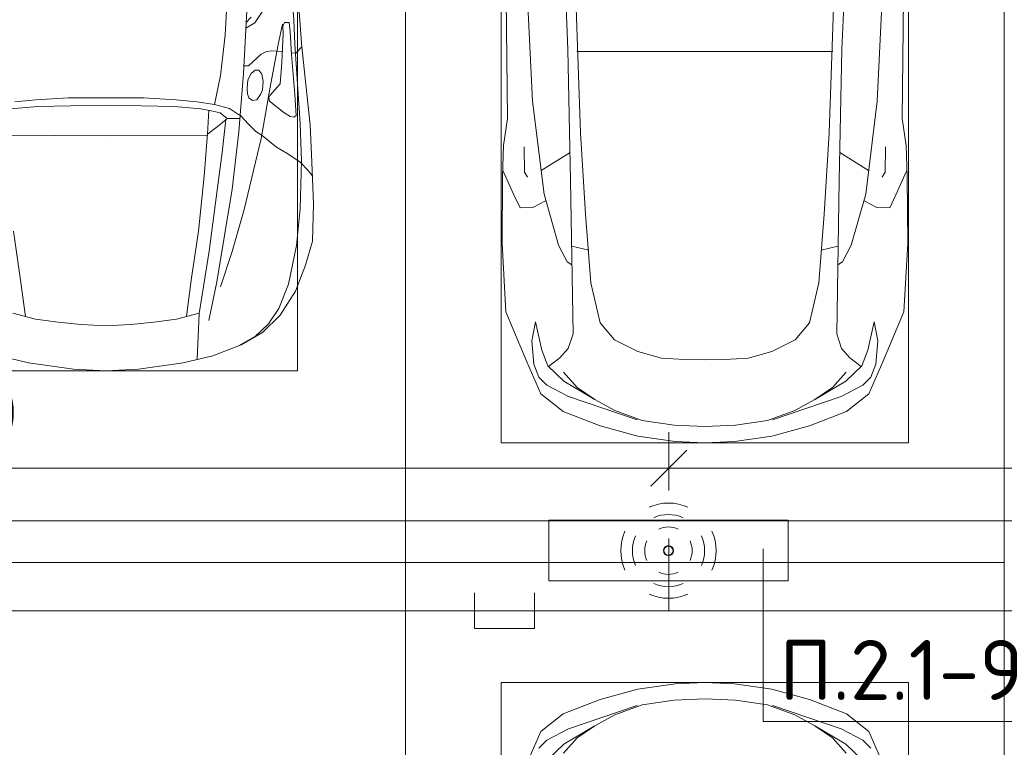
# Model space of a CAD drawing. Header units: millimetres. Extents: x -32229 to 170644, y -13689 to 125138.
# Tile 65 of 208: x 28325 to 32435, y 63580 to 66615. Entities that reach past the tile are written whole.
import ezdxf

# ---------------------------------------------------------------- set-up
doc = ezdxf.new("R2010")
doc.units = ezdxf.units.MM
for name, color, linetype, lineweight in [('A-ANNO-DIMS', 7, 'Continuous', 9), ('A-ANNO-DIMS-200', 7, 'Continuous', 9), ('A-ANNO-NOTE', 7, 'Continuous', 18), ('A-DETL-GENF', 7, 'Continuous', 18), ('A-DETL-THIN', 7, 'Continuous', 9), ('A-FLOR', 7, 'Continuous', 18), ('C-PRKG', 7, 'Continuous', 18), ('G-ANNO-TEXT', 7, 'Continuous', 9)]:
    doc.layers.add(name, color=color, linetype=linetype, lineweight=lineweight)
doc.layers.add('A-DETL', color=7, linetype='Continuous', lineweight=9, true_color=0x00a600)
doc.styles.add('GOST Common_6', font='GOST_Common.ttf', dxfattribs={"width": 0.9, "height": 250})
doc.styles.add('ISOCPEUR', font='isocpeur.ttf', dxfattribs={"height": 250})
doc.dimstyles.new('ГОСТ_2_5_мм2', dxfattribs={"dimscale": 304.8, "dimtxt": 251.428749, "dimasz": 0.492126, "dimexe": 0.492126, "dimexo": 0.656168, "dimgap": 0.098425, "dimtad": 1, "dimdec": 0, "dimdsep": 46, "dimtxsty": 'GOST Common_6', "dimblk1": 'OBLIQUE', "dimblk2": 'OBLIQUE', "dimsah": 1, "dimcen": 0.09, "dimazin": 2, "dimtfac": 1, "dimtdec": 4, "dimtix": 1, "dimtmove": 0, "dimatfit": 3, "dimfxl": 1, "dimtvp": 1, "dimtolj": 1, "dimtzin": 0, "dimarcsym": 2})

# ---------------------------------------------------------------- blocks, each defined once
blk = doc.blocks.new('АР_Машиноместо - 5300x2500_С-V13--01 ЭО')
at = {"layer": 'A-DETL-GENF', "color": 253, "lineweight": 13, "true_color": 0xaaaaaa}
for p, q in [((426.5, -3446.8), (417.5, -2723)), ((2073.5, -3446.8), (2082.5, -2723)), ((501.4, -2789.7), (530.9, -3374.8)), ((704.9, -2775.5), (731.2, -3507.6)), ((1795.1, -2775.5), (1768.8, -3507.6)), ((1998.6, -2789.7), (1969.1, -3374.8)), ((665.6, -2864.6), (678.7, -3159.5)), ((1834.4, -2864.6), (1821.3, -3159.5)), ((678.7, -3159.5), (689.3, -3705.5)), ((1821.3, -3159.5), (1810.7, -3705.5)), ((530.9, -3374.8), (578.7, -3762.9)), ((1969.1, -3374.8), (1921.3, -3762.9)), ((409.5, -3560), (426.5, -3446.8)), ((2090.5, -3560), (2073.5, -3446.8)), ((731.2, -3507.6), (752.2, -3845.6)), ((1768.8, -3507.6), (1747.8, -3845.6)), ((405.6, -3688.5), (409.5, -3560)), ((495.5, -3566.1), (496.8, -3671.6)), ((2004.5, -3566.1), (2003.2, -3671.6)), ((2094.4, -3688.5), (2090.5, -3560)), ((687.1, -3588.8), (566.5, -3663.9)), ((1812.9, -3588.8), (1933.5, -3663.9)), ((403.4, -3968), (405.6, -3688.5)), ((408.2, -3667), (453.1, -3766.3)), ((496.8, -3671.6), (510.1, -3691.5)), ((2003.2, -3671.6), (1989.9, -3691.5)), ((2091.8, -3667), (2046.9, -3766.3)), ((2096.6, -3968), (2094.4, -3688.5)), ((689.3, -3705.5), (699.7, -4345.5)), ((1810.7, -3705.5), (1800.3, -4345.5)), ((453.1, -3766.3), (478.4, -3819.3)), ((578.7, -3762.9), (638.7, -3975.4)), ((1921.3, -3762.9), (1861.3, -3975.4)), ((2046.9, -3766.3), (2021.6, -3819.3)), ((478.4, -3819.3), (532.5, -3818.1)), ((532.5, -3818.1), (585.5, -3790.5)), ((1967.5, -3818.1), (1914.5, -3790.5)), ((2021.6, -3819.3), (1967.5, -3818.1)), ((752.2, -3845.6), (774.4, -4132.9)), ((1747.8, -3845.6), (1725.6, -4132.9)), ((419.6, -4254.2), (403.4, -3968)), ((638.7, -3975.4), (675.2, -4045.5)), ((1861.3, -3975.4), (1824.8, -4045.5)), ((2080.4, -4254.2), (2096.6, -3968)), ((675.2, -4045.5), (694.6, -4057.6)), ((1824.8, -4045.5), (1805.4, -4057.6)), ((774.4, -4132.9), (812.5, -4298.9)), ((1725.6, -4132.9), (1687.5, -4298.9)), ((507.1, -4462.6), (419.6, -4254.2)), ((1992.9, -4462.6), (2080.4, -4254.2)), ((543.7, -4295.1), (528.4, -4374.7)), ((569.5, -4413.1), (543.7, -4295.1)), ((812.5, -4298.9), (872.7, -4370.2)), ((1687.5, -4298.9), (1627.3, -4370.2)), ((1930.5, -4413.1), (1956.3, -4295.1)), ((1956.3, -4295.1), (1971.6, -4374.7)), ((699.7, -4345.5), (679.6, -4406.3)), ((1800.3, -4345.5), (1820.4, -4406.3)), ((528.4, -4374.7), (536.4, -4471.4)), ((872.7, -4370.2), (970.5, -4419.3)), ((1627.3, -4370.2), (1529.5, -4419.3)), ((1971.6, -4374.7), (1963.6, -4471.4)), ((594.6, -4479.3), (569.5, -4413.1)), ((679.6, -4406.3), (645, -4445.5)), ((970.5, -4419.3), (1069.6, -4447.3)), ((1529.5, -4419.3), (1430.4, -4447.3)), ((1820.4, -4406.3), (1855, -4445.5)), ((1905.4, -4479.3), (1930.5, -4413.1)), ((565.9, -4595.1), (507.1, -4462.6)), ((536.4, -4471.4), (557.5, -4525.7)), ((661.8, -4543.1), (594.6, -4479.3)), ((645, -4445.5), (597.3, -4481.4)), ((1069.6, -4447.3), (1167.1, -4453.2)), ((1167.1, -4453.2), (1250, -4453.9)), ((1332.9, -4453.2), (1250, -4453.9)), ((1430.4, -4447.3), (1332.9, -4453.2)), ((1838.2, -4543.1), (1905.4, -4479.3)), ((1855, -4445.5), (1902.7, -4481.4)), ((1934.1, -4595.1), (1992.9, -4462.6)), ((1963.6, -4471.4), (1942.5, -4525.7)), ((717.1, -4568.9), (659.6, -4505.3)), ((1782.9, -4568.9), (1840.4, -4505.3)), ((557.5, -4525.7), (590.7, -4560.1)), ((590.7, -4560.1), (680.7, -4606.5)), ((788.5, -4617.7), (661.8, -4543.1)), ((1711.5, -4617.7), (1838.2, -4543.1)), ((1909.3, -4560.1), (1819.3, -4606.5)), ((1942.5, -4525.7), (1909.3, -4560.1)), ((659.1, -4669.9), (565.9, -4595.1)), ((791.3, -4619.7), (717.1, -4568.9)), ((1708.7, -4619.7), (1782.9, -4568.9)), ((1840.9, -4669.9), (1934.1, -4595.1)), ((680.7, -4606.5), (967, -4703.6)), ((873.9, -4665.1), (791.3, -4619.7)), ((1819.3, -4606.5), (1533, -4703.6)), ((1626.1, -4665.1), (1708.7, -4619.7)), ((812.7, -4729.4), (659.1, -4669.9)), ((988.2, -4706.7), (873.9, -4665.1)), ((1511.8, -4706.7), (1626.1, -4665.1)), ((1687.3, -4729.4), (1840.9, -4669.9)), ((1122.2, -4726.4), (988.2, -4706.7)), ((1250, -4731.7), (1122.2, -4726.4)), ((1250, -4731.7), (1377.8, -4726.4)), ((1377.8, -4726.4), (1511.8, -4706.7)), ((970.2, -4771.8), (812.7, -4729.4)), ((1529.8, -4771.8), (1687.3, -4729.4)), ((1126.4, -4794.1), (970.2, -4771.8)), ((1250, -4800), (1126.4, -4794.1)), ((1250, -4800), (1373.6, -4794.1)), ((1373.6, -4794.1), (1529.8, -4771.8))]:
    blk.add_line(p, q, dxfattribs=at)
at = {"layer": 'A-DETL-GENF', "color": 254, "lineweight": 13, "true_color": 0xd4d4d4}
for p, q in [((715.1, -3168.3), (1250, -3167.3)), ((1784.9, -3168.3), (1250, -3167.3)), ((694.6, -3980.4), (765.1, -3996.8)), ((1805.4, -3980.4), (1734.9, -3996.8))]:
    blk.add_line(p, q, dxfattribs=at)
at = {"layer": 'C-PRKG', "color": 253, "lineweight": 13, "true_color": 0xaaaaaa}
for p, q in [((0, 0), (0, -5300)), ((2500, 0), (2500, -5300)), ((400, -500), (400, -4800)), ((2100, -500), (2100, -4800)), ((400, -4800), (2100, -4800)), ((2500, -5300), (0, -5300))]:
    blk.add_line(p, q, dxfattribs=at)
blk = doc.blocks.new('АР_Машиноместо - 4900x2400_М__5300х2500_-V41--01 ЭО')
at = {"layer": 'A-DETL-GENF', "color": 254, "lineweight": 13, "true_color": 0xd4d4d4}
for p, q in [((1762.2, -2818.3), (1747.2, -3099)), ((2033.7, -3036.3), (2026.1, -2913.7)), ((1904.8, -2997.9), (1871, -3048.1)), ((2038, -3136.6), (2033.7, -3036.3)), ((1871, -3048.1), (1833.3, -3069.7)), ((1987.5, -3053.2), (1967.3, -3145.9)), ((1747.2, -3099), (1728.3, -3268.5)), ((1967.3, -3145.9), (1936, -3316.2)), ((2060.5, -3468.5), (2038, -3136.6)), ((1728.3, -3268.5), (1702.9, -3388.2)), ((1936, -3316.2), (1897.7, -3530.2)), ((957.1, -3368.9), (870, -3377.1)), ((1093.5, -3360.7), (957.1, -3368.9)), ((1250, -3360.7), (1093.5, -3360.7)), ((1250, -3360.7), (1406.5, -3360.7)), ((1406.5, -3360.7), (1542.9, -3368.9)), ((1542.9, -3368.9), (1630, -3377.1)), ((1630, -3377.1), (1702.9, -3388.2)), ((1702.9, -3388.2), (1765.4, -3405.8)), ((1765.4, -3405.8), (1811.5, -3435.5)), ((1750.9, -3450.8), (1734.5, -3589.1)), ((2065.8, -3623.7), (2060.5, -3468.5)), ((1804.3, -3502.8), (1776.8, -3741.5)), ((1897.7, -3530.2), (1826.4, -3827.1)), ((1734.5, -3589.1), (1714.3, -3746.6)), ((2061.4, -3823.4), (2065.8, -3623.7)), ((1714.3, -3746.6), (1680.6, -4000.8)), ((1776.8, -3741.5), (1713.1, -4128.3)), ((1826.4, -3827.1), (1777.3, -4001.8)), ((2045.3, -3976.8), (2061.4, -3823.4)), ((2011.4, -4138.1), (2045.3, -3976.8)), ((1680.6, -4000.8), (1651, -4182.8)), ((1777.3, -4001.8), (1728.3, -4149.8)), ((1713.1, -4128.3), (1678.9, -4289.8)), ((1972.2, -4239.8), (2011.4, -4138.1)), ((1651, -4182.8), (1638.8, -4260.3)), ((1928.5, -4303.1), (1972.2, -4239.8)), ((1875, -4354.8), (1928.5, -4303.1)), ((1803.7, -4395.8), (1875, -4354.8))]:
    blk.add_line(p, q, dxfattribs=at)
at = {"layer": 'A-DETL-GENF', "color": 253, "lineweight": 13, "true_color": 0xaaaaaa}
for p, q in [((1840.7, -2936), (1823.6, -3260.1)), ((2067.2, -3149.3), (2054, -2964.8)), ((1834.9, -3046.1), (1856.4, -3024.6)), ((1987.8, -3061.4), (1995.5, -3046.6)), ((1989.1, -3094.6), (1987.8, -3061.4)), ((1995.5, -3046.6), (2014.4, -3046.1)), ((2014.4, -3046.1), (2019.2, -3085)), ((1984.7, -3213.7), (1989.1, -3094.6)), ((2019.2, -3085), (2025.2, -3179.9)), ((2043.1, -3174.2), (2067.1, -3148.3)), ((2084.3, -3305.9), (2067.1, -3148.3)), ((1845.5, -3228.1), (1898.3, -3179.4)), ((1898.3, -3179.4), (1920.5, -3167.7)), ((1920.5, -3167.7), (1941.6, -3165.4)), ((1941.6, -3165.4), (1986.4, -3168)), ((2024.8, -3173.5), (2043.1, -3174.2)), ((2025.2, -3179.9), (2037.8, -3347.3)), ((1825.4, -3227.6), (1845.5, -3228.1)), ((1856.8, -3259.9), (1873.2, -3246.1)), ((1873.2, -3246.1), (1887.9, -3245.7)), ((1887.9, -3245.7), (1900.2, -3262.3)), ((1977.8, -3303.2), (1984.7, -3213.7)), ((1823.6, -3260.1), (1804.3, -3502.8)), ((1838.9, -3321.2), (1842.8, -3286.3)), ((1842.8, -3286.3), (1856.8, -3259.9)), ((1900.2, -3262.3), (1906.4, -3292.5)), ((1841.3, -3344.5), (1838.9, -3321.2)), ((1902.9, -3327.4), (1894.8, -3346.8)), ((1906.4, -3292.5), (1902.9, -3327.4)), ((1935.4, -3349.7), (1977.8, -3303.2)), ((2102.9, -3474.2), (2084.3, -3305.9)), ((1845.9, -3360.7), (1841.3, -3344.5)), ((1861.3, -3372.5), (1845.9, -3360.7)), ((1880, -3369.3), (1861.3, -3372.5)), ((1894.8, -3346.8), (1880, -3369.3)), ((1930.3, -3360.7), (1935.4, -3349.7)), ((1933.2, -3375.1), (1930.3, -3360.7)), ((2037.8, -3347.3), (2043.4, -3434.5)), ((965.3, -3397.8), (853.3, -3407.2)), ((1102.5, -3394.3), (965.3, -3397.8)), ((1250, -3391.3), (1102.5, -3394.3)), ((1250, -3391.3), (1397.5, -3394.3)), ((1397.5, -3394.3), (1534.7, -3397.8)), ((1534.7, -3397.8), (1646.7, -3407.2)), ((1646.7, -3407.2), (1688.9, -3414.8)), ((1992, -3422.8), (1933.2, -3375.1)), ((1674.4, -3512.1), (1679, -3413)), ((1688.9, -3414.8), (1727, -3424.2)), ((1755.7, -3447), (1726.8, -3472.4)), ((1727, -3424.2), (1755.7, -3447)), ((1755.7, -3447.2), (1808.7, -3447.2)), ((1809.8, -3433.7), (1845.3, -3470.4)), ((2018.5, -3439.1), (1992, -3422.8)), ((2033.8, -3441.1), (2018.5, -3439.1)), ((2043.4, -3434.5), (2033.8, -3441.1)), ((1726.8, -3472.4), (1674.4, -3512.1)), ((1845.3, -3470.4), (1875.1, -3501.2)), ((2109.8, -3630), (2102.9, -3474.2)), ((1250, -3520.1), (827.2, -3517.2)), ((1250, -3520.1), (1672.8, -3517.2)), ((1659.9, -3687.8), (1673.4, -3509.6)), ((1875.1, -3501.2), (1901.7, -3518.6)), ((1901.7, -3518.6), (1962.1, -3567)), ((1962.1, -3567), (2008.6, -3594.2)), ((2008.6, -3594.2), (2061.4, -3629.8)), ((2061.4, -3629.8), (2096.2, -3665.5)), ((2116, -3802.9), (2109.8, -3630)), ((1636.1, -3917.5), (1659.9, -3687.8)), ((2096.2, -3665.5), (2111.9, -3688.4)), ((2112.6, -3958.4), (2116, -3802.9)), ((893.6, -4121.6), (863.9, -3917.5)), ((1606.4, -4121.6), (1636.1, -3917.5)), ((2083.6, -4059.2), (2112.6, -3958.4)), ((2041.4, -4167), (2083.6, -4059.2)), ((914, -4272.5), (893.6, -4121.6)), ((1586, -4272.5), (1606.4, -4121.6)), ((1977.5, -4267.9), (2041.4, -4167)), ((955.5, -4283.9), (861, -4259.4)), ((1544.5, -4283.9), (1639, -4259.4)), ((1638.8, -4260.3), (1630.7, -4451.1)), ((1903.7, -4340.6), (1977.5, -4267.9)), ((1050.4, -4297.3), (955.5, -4283.9)), ((1146, -4306.7), (1050.4, -4297.3)), ((1250, -4312), (1146, -4306.7)), ((1250, -4312), (1354, -4306.7)), ((1354, -4306.7), (1449.6, -4297.3)), ((1449.6, -4297.3), (1544.5, -4283.9)), ((1814, -4391.6), (1903.7, -4340.6)), ((1695.6, -4436.7), (1814, -4391.6)), ((927, -4466.6), (804.4, -4436.7)), ((1573, -4466.6), (1695.6, -4436.7)), ((1114.6, -4493), (927, -4466.6)), ((1385.4, -4493), (1573, -4466.6)), ((1250, -4500), (1114.6, -4493)), ((1250, -4500), (1385.4, -4493))]:
    blk.add_line(p, q, dxfattribs=at)
at = {"layer": 'C-PRKG', "color": 253, "lineweight": 13, "true_color": 0xaaaaaa}
for p, q in [((2500, 0), (2500, -5300)), ((2050, -800), (2050, -4500)), ((450, -4500), (2050, -4500)), ((2500, -5300), (0, -5300))]:
    blk.add_line(p, q, dxfattribs=at)
blk = doc.blocks.new('АР_Машиноместо - 5300x2500_С-V11--01 ЭО')
at = {"layer": 'A-DETL-GENF', "color": 253, "lineweight": 13, "true_color": 0xaaaaaa}
for p, q in [((970.2, 4771.8), (812.7, 4729.4)), ((1126.4, 4794.1), (970.2, 4771.8)), ((1250, 4800), (1126.4, 4794.1)), ((1250, 4800), (1373.6, 4794.1)), ((1373.6, 4794.1), (1529.8, 4771.8)), ((1529.8, 4771.8), (1687.3, 4729.4)), ((812.7, 4729.4), (659.1, 4669.9)), ((1250, 4731.7), (1122.2, 4726.4)), ((1250, 4731.7), (1377.8, 4726.4)), ((1687.3, 4729.4), (1840.9, 4669.9)), ((680.7, 4606.5), (967, 4703.6)), ((988.2, 4706.7), (873.9, 4665.1)), ((1122.2, 4726.4), (988.2, 4706.7)), ((1377.8, 4726.4), (1511.8, 4706.7)), ((1511.8, 4706.7), (1626.1, 4665.1)), ((1819.3, 4606.5), (1533, 4703.6)), ((659.1, 4669.9), (565.9, 4595.1)), ((873.9, 4665.1), (791.3, 4619.7)), ((1626.1, 4665.1), (1708.7, 4619.7)), ((1840.9, 4669.9), (1934.1, 4595.1)), ((590.7, 4560.1), (680.7, 4606.5)), ((788.5, 4617.7), (661.8, 4543.1)), ((791.3, 4619.7), (717.1, 4568.9)), ((1708.7, 4619.7), (1782.9, 4568.9)), ((1711.5, 4617.7), (1838.2, 4543.1)), ((1909.3, 4560.1), (1819.3, 4606.5)), ((565.9, 4595.1), (507.1, 4462.6)), ((717.1, 4568.9), (659.6, 4505.3)), ((1782.9, 4568.9), (1840.4, 4505.3)), ((1934.1, 4595.1), (1992.9, 4462.6)), ((557.5, 4525.7), (590.7, 4560.1)), ((661.8, 4543.1), (594.6, 4479.3)), ((1838.2, 4543.1), (1905.4, 4479.3)), ((1942.5, 4525.7), (1909.3, 4560.1))]:
    blk.add_line(p, q, dxfattribs=at)
at = {"layer": 'C-PRKG', "color": 253, "lineweight": 13, "true_color": 0xaaaaaa}
for p, q in [((2500, 5300), (0, 5300)), ((0, 0), (0, 5300)), ((2500, 0), (2500, 5300)), ((400, 4800), (2100, 4800)), ((400, 500), (400, 4800)), ((2100, 500), (2100, 4800))]:
    blk.add_line(p, q, dxfattribs=at)
blk = doc.blocks.new('АР_Машиноместо - 4900x2400_М__5300х2500_-V43--01 ЭО')
at = {"layer": 'C-PRKG', "color": 253, "lineweight": 13, "true_color": 0xaaaaaa}
for p, q in [((2500, 5300), (0, 5300)), ((2500, 0), (2500, 5300))]:
    blk.add_line(p, q, dxfattribs=at)
blk = doc.blocks.new('Наметкина 10_РД_АР_П_rvt-1--01 ЭО')
at = {"layer": 'A-FLOR', "color": 253, "lineweight": 13, "true_color": 0xaaaaaa}
blk.add_line((34815.3, 64525), (27510.3, 64525), dxfattribs=at)
at = {"layer": 'C-PRKG', "color": 253, "lineweight": 13, "true_color": 0xaaaaaa}
for name, p in [('АР_Машиноместо - 4900x2400_М__5300х2500_-V41--01 ЭО', (27435.3, 69650)), ('АР_Машиноместо - 5300x2500_С-V13--01 ЭО', (29935.3, 69650)), ('АР_Машиноместо - 4900x2400_М__5300х2500_-V43--01 ЭО', (27435.3, 59050)), ('АР_Машиноместо - 5300x2500_С-V11--01 ЭО', (29935.3, 59050))]:
    blk.add_blockref(name, p, dxfattribs=at)
blk = doc.blocks.new('DIMBLOCK113--01 ЭО')
at = {"layer": 'A-ANNO-DIMS-200'}
for p, q in [((25035.1, 64653.5), (25035.1, 64893.8)), ((31034.9, 64651), (31034.9, 64893.8)), ((25035.1, 64743.8), (25110.1, 64818.8)), ((31034.9, 64743.8), (31109.9, 64818.8)), ((25035.1, 64743.8), (24960.1, 64668.8)), ((25035.1, 64743.8), (31034.9, 64743.8)), ((25035.1, 64743.8), (25035.1, 64653.5)), ((31034.9, 64743.8), (30959.9, 64668.8)), ((31034.9, 64743.8), (31034.9, 64651))]:
    blk.add_line(p, q, dxfattribs=at)
at = {"layer": 'A-ANNO-DIMS-200', "color": 0, "insert": (27719.6, 65100.5), "char_height": 250, "width": 756.843, "attachment_point": 1, "line_spacing_factor": 1.022761, "style": 'GOST Common_6'}
blk.add_mtext('6000', dxfattribs=at)
blk = doc.blocks.new('_Oblique')
at = {"color": 0, "linetype": 'ByBlock', "lineweight": -2}
blk.add_line((-0.5, -0.5), (0.5, 0.5), dxfattribs=at)
blk = doc.blocks.new('DIMBLOCK114--01 ЭО')
at = {"layer": 'A-ANNO-DIMS-200'}
for p, q in [((31034.9, 64651), (31034.9, 64893.8)), ((37035.2, 64650.7), (37035.2, 64893.8)), ((31034.9, 64743.8), (31109.9, 64818.8)), ((37035.2, 64743.8), (37110.2, 64818.8)), ((31034.9, 64743.8), (30959.9, 64668.8)), ((31034.9, 64743.8), (37035.2, 64743.8)), ((31034.9, 64743.8), (31034.9, 64651)), ((37035.2, 64743.8), (36960.2, 64668.8)), ((37035.2, 64743.8), (37035.2, 64650.7))]:
    blk.add_line(p, q, dxfattribs=at)
at = {"layer": 'A-ANNO-DIMS-200', "color": 0, "insert": (33719.7, 65100.5), "char_height": 250, "width": 756.843, "attachment_point": 1, "line_spacing_factor": 1.022761, "style": 'GOST Common_6'}
blk.add_mtext('6000', dxfattribs=at)

msp = doc.modelspace()

# ---------------------------------------------------------------- linework, layer by layer
at = {"layer": 'A-ANNO-NOTE', "color": 5, "lineweight": 9, "true_color": 0x0000ff}
for p, q in [((30533.4, 64526.6), (31533.4, 64526.6)), ((30533.4, 64273.9), (30533.4, 64526.6)), ((31533.4, 64526.6), (31533.4, 64273.9)), ((31533.4, 64273.9), (30533.4, 64273.9))]:
    msp.add_line(p, q, dxfattribs=at)
for centre in [(31032.5, 64400.1), (31033.4, 64401), (31033.4, 64399.2), (31034.3, 64400.1)]:
    msp.add_circle(centre, 20, dxfattribs=at)
for centre, radius, start, end in [((31033.4, 64399.2), 199.6, 66, 114), ((31033.4, 64399.2), 151.5, 66, 114), ((31033.4, 64399.2), 99.8, 66, 114), ((31034.3, 64400.1), 199.6, 156, 204), ((31034.3, 64400.1), 151.5, 156, 204), ((31032.5, 64400.1), 151.5, 336, 24), ((31032.5, 64400.1), 199.6, 336, 24), ((31034.3, 64400.1), 99.8, 156, 204), ((31032.5, 64400.1), 99.8, 336, 24), ((31033.4, 64401), 99.8, 246, 294), ((31033.4, 64401), 151.5, 246, 294), ((31033.4, 64401), 199.6, 246, 294)]:
    msp.add_arc(centre, radius, start, end, dxfattribs=at)
at = {"layer": 'A-DETL', "color": 5, "true_color": 0x0000ff}
for p, q in [((31034.9, 64451), (31034.9, 64149.7)), ((30224.1, 64224.7), (30224.1, 64074.7)), ((30474.1, 64074.7), (30474.1, 64224.7)), ((13535.1, 64149.7), (79817.5, 64149.7)), ((30224.1, 64074.7), (30474.1, 64074.7))]:
    msp.add_line(p, q, dxfattribs=at)
at = {"layer": 'A-DETL-THIN'}
for q in [(31428.7, 64407.1), (32508.7, 63687.1)]:
    msp.add_line((31428.7, 63687.1), q, dxfattribs=at)

# ---------------------------------------------------------------- block references
at = {"lineweight": 5}
msp.add_blockref('Наметкина 10_РД_АР_П_rvt-1--01 ЭО', (0, 0), dxfattribs=at)

# ---------------------------------------------------------------- texts
at = {"layer": 'G-ANNO-TEXT', "insert": (31496.3, 64027.4), "char_height": 250, "width": 1016.06, "attachment_point": 1, "line_spacing_factor": 1.139951, "style": 'ISOCPEUR'}
msp.add_mtext('\\pt600,1200,1800,2400,3000,3600,4200,4800,5400,6000,6600,7200,7800,8400,9000,9600,10200,10800,11400,12000,12600,13200,13800,14400,15000,15600,16200,16800,17400,18000,18600,19200;П.2.1-9', dxfattribs=at)

# ---------------------------------------------------------------- dimensions: what is measured, and where the dimension line sits
at = {"layer": 'A-ANNO-DIMS'}
for base, p1, p2, override, picture, middle in [((31034.9, 64743.8), (25035.1, 64453.5), (31034.9, 64451), {"dimpost": '<>', "dimfxl": 5999.716595}, 'DIMBLOCK113--01 ЭО', (28035, 64898.8)), ((37035.2, 64743.8), (31034.9, 64451), (37035.2, 64450.7), {"dimpost": '<>', "dimfxl": 6000.34028}, 'DIMBLOCK114--01 ЭО', (34035, 64898.8))]:
    dim = msp.add_linear_dim(base=base, p1=p1, p2=p2, dimstyle='ГОСТ_2_5_мм2', override=override, dxfattribs=at)
    dim.commit()
    dim.dimension.update_dxf_attribs({"geometry": picture, "text_midpoint": middle})

doc.saveas('drawing.dxf')
